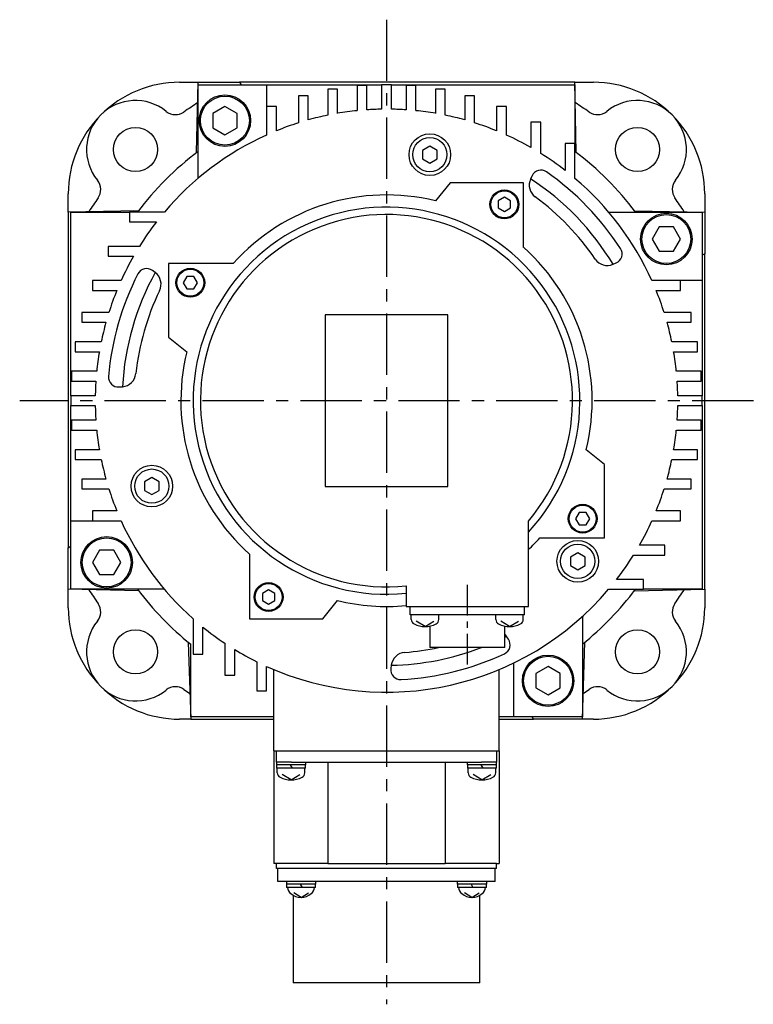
# Model space of a CAD drawing. Extents: x -459 to 632, y -334 to 295.
# Tile 1 of 4: x -459 to -309, y -123 to 78. Entities that reach past the tile are written whole.
import ezdxf

# ---------------------------------------------------------------- set-up
doc = ezdxf.new("R2010")
doc.units = 0
doc.linetypes.add('CENTER', pattern=[2, 1.25, -0.25, 0.25, -0.25])
doc.layers.add('CENTER', color=6, linetype='CENTER')
doc.layers.add('OUTLINE', color=7, linetype='CONTINUOUS')

msp = doc.modelspace()

# ---------------------------------------------------------------- linework, layer by layer
at = {"layer": 'CENTER', "ltscale": 10}
for p, q in [((-383.87, 77.77), (-383.87, -123.2)), ((-308.94, 0), (-458.8, 0))]:
    msp.add_line(p, q, dxfattribs=at)
at = {"layer": 'CENTER', "ltscale": 5}
msp.add_line((-367.37, -37.6), (-367.37, -54.12), dxfattribs=at)
at = {"layer": 'OUTLINE'}
for p, q in [((-426.12, 65), (-422.37, 65)), ((-422.65, 50.66), (-422.37, 65)), ((-422.37, 65), (-413.87, 65)), ((-422.37, 64.5), (-408.37, 64.5)), ((-422.37, 45.37), (-422.37, 64.5)), ((-345.37, 65), (-413.87, 65)), ((-413.87, 65), (-413.59, 64.5)), ((-408.37, 64.5), (-384.87, 64.5)), ((-408.37, 64.5), (-408.37, 60.07)), ((-382.87, 64.5), (-384.87, 64.5)), ((-384.87, 64.5), (-384.87, 59.49)), ((-382.87, 64.5), (-345.37, 64.5)), ((-382.87, 59.49), (-382.87, 64.5)), ((-345.37, 65), (-341.62, 65)), ((-345.1, 50.66), (-345.37, 65)), ((-345.37, 64.5), (-345.37, 52.48)), ((-393.87, 63.56), (-395.87, 63.56)), ((-395.87, 63.56), (-395.87, 58.28)), ((-393.87, 58.65), (-393.87, 63.56)), ((-387.87, 64.31), (-389.87, 64.31)), ((-389.87, 64.31), (-389.87, 59.2)), ((-387.87, 59.37), (-387.87, 64.31)), ((-377.87, 64.31), (-379.87, 64.31)), ((-379.87, 64.31), (-379.87, 59.37)), ((-377.87, 59.2), (-377.87, 64.31)), ((-371.87, 63.56), (-373.87, 63.56)), ((-373.87, 63.56), (-373.87, 58.65)), ((-371.87, 58.28), (-371.87, 63.56)), ((-399.87, 62.22), (-401.87, 62.22)), ((-401.87, 62.22), (-401.87, 56.71)), ((-399.87, 57.31), (-399.87, 62.22)), ((-365.87, 62.22), (-367.87, 62.22)), ((-367.87, 62.22), (-367.87, 57.31)), ((-365.87, 56.71), (-365.87, 62.22)), ((-416.87, 60.04), (-419.37, 58.6)), ((-419.37, 58.6), (-419.37, 55.71)), ((-414.37, 58.6), (-416.87, 60.04)), ((-414.37, 55.71), (-414.37, 58.6)), ((-406.37, 60.07), (-408.37, 60.07)), ((-408.37, 60.07), (-408.37, 54.22)), ((-406.37, 55.08), (-406.37, 60.07)), ((-359.37, 60.07), (-361.37, 60.07)), ((-361.37, 60.07), (-361.37, 55.08)), ((-359.37, 54.22), (-359.37, 60.07)), ((-352.37, 56.83), (-354.37, 56.83)), ((-354.37, 56.83), (-354.37, 51.67)), ((-352.37, 50.48), (-352.37, 56.83)), ((-419.37, 55.71), (-416.87, 54.27)), ((-416.87, 54.27), (-414.37, 55.71)), ((-345.37, 52.48), (-347.37, 52.48)), ((-347.37, 52.48), (-347.37, 46.99)), ((-345.37, 45.37), (-345.37, 52.48)), ((-375.02, 51.96), (-376.52, 51.09)), ((-376.52, 51.09), (-376.52, 49.36)), ((-373.52, 51.09), (-375.02, 51.96)), ((-373.52, 49.36), (-373.52, 51.09)), ((-376.52, 49.36), (-375.02, 48.49)), ((-375.02, 48.49), (-373.52, 49.36)), ((-370.87, 44.5), (-373.87, 40.79)), ((-355.87, 44.5), (-370.87, 44.5)), ((-355.87, 31.3), (-355.87, 44.5)), ((-354.14, 45.9), (-354.44, 45.27)), ((-448.87, 38.5), (-448.87, 42.25)), ((-318.87, 42.25), (-318.87, 38.5)), ((-359.79, 41.52), (-361.04, 40.79)), ((-361.04, 40.79), (-361.04, 39.35)), ((-358.54, 40.79), (-359.79, 41.52)), ((-358.54, 39.35), (-358.54, 40.79)), ((-434.54, 38.78), (-448.87, 38.5)), ((-448.87, 38.5), (-448.87, -30)), ((-448.37, 38.5), (-436.35, 38.5)), ((-448.37, 1), (-448.37, 38.5)), ((-429.24, 38.5), (-436.35, 38.5)), ((-436.35, 38.5), (-436.35, 36.5)), ((-361.04, 39.35), (-359.79, 38.63)), ((-359.79, 38.63), (-358.54, 39.35)), ((-338.51, 38.5), (-319.37, 38.5)), ((-333.21, 38.78), (-318.87, 38.5)), ((-319.37, 38.5), (-319.37, 24.5)), ((-318.87, 38.5), (-318.87, 30)), ((-436.35, 36.5), (-430.86, 36.5)), ((-328.16, 35.5), (-329.6, 33)), ((-325.27, 35.5), (-328.16, 35.5)), ((-323.83, 33), (-325.27, 35.5)), ((-329.6, 33), (-328.16, 30.5)), ((-325.27, 30.5), (-323.83, 33)), ((-434.35, 31.5), (-440.7, 31.5)), ((-440.7, 31.5), (-440.7, 29.5)), ((-328.16, 30.5), (-325.27, 30.5)), ((-440.7, 29.5), (-435.54, 29.5)), ((-318.87, 30), (-319.37, 29.72)), ((-318.87, -38.5), (-318.87, 30)), ((-431.12, 26.15), (-431.67, 26.57)), ((-415.18, 28), (-428.37, 28)), ((-428.37, 28), (-428.37, 13)), ((-337.6, 27.84), (-336.96, 28.11)), ((-438.09, 24.5), (-443.94, 24.5)), ((-443.94, 24.5), (-443.94, 22.5)), ((-424.67, 25.33), (-425.39, 24.08)), ((-423.22, 25.33), (-424.67, 25.33)), ((-422.5, 24.08), (-423.22, 25.33)), ((-323.8, 24.5), (-329.65, 24.5)), ((-319.37, 24.5), (-323.8, 24.5)), ((-323.8, 22.5), (-323.8, 24.5)), ((-319.37, 24.5), (-319.37, 1)), ((-443.94, 22.5), (-438.95, 22.5)), ((-425.39, 24.08), (-424.67, 22.83)), ((-424.67, 22.83), (-423.22, 22.83)), ((-423.22, 22.83), (-422.5, 24.08)), ((-328.79, 22.5), (-323.8, 22.5)), ((-446.09, 18), (-446.09, 16)), ((-440.58, 18), (-446.09, 18)), ((-371.37, 17.5), (-396.37, 17.5)), ((-396.37, 17.5), (-396.37, -17.5)), ((-371.37, -17.5), (-371.37, 17.5)), ((-321.65, 18), (-327.16, 18)), ((-321.65, 16), (-321.65, 18)), ((-446.09, 16), (-441.18, 16)), ((-326.56, 16), (-321.65, 16)), ((-428.37, 13), (-424.66, 10)), ((-442.15, 12), (-447.43, 12)), ((-447.43, 12), (-447.43, 10)), ((-320.32, 12), (-325.59, 12)), ((-320.32, 10), (-320.32, 12)), ((-447.43, 10), (-442.52, 10)), ((-325.22, 10), (-320.32, 10)), ((-448.18, 6), (-448.18, 4)), ((-443.07, 6), (-448.18, 6)), ((-319.57, 6), (-324.67, 6)), ((-319.57, 4), (-319.57, 6)), ((-448.18, 4), (-443.24, 4)), ((-438.49, 2.8), (-437.8, 2.86)), ((-324.51, 4), (-319.57, 4)), ((-443.36, 1), (-448.37, 1)), ((-448.37, 1), (-448.37, -1)), ((-319.37, 1), (-324.38, 1)), ((-319.37, -1), (-319.37, 1)), ((-448.37, -24.5), (-448.37, -1)), ((-448.37, -1), (-443.36, -1)), ((-324.38, -1), (-319.37, -1)), ((-319.37, -1), (-319.37, -38.5)), ((-443.24, -4), (-448.18, -4)), ((-448.18, -4), (-448.18, -6)), ((-319.57, -4), (-324.51, -4)), ((-319.57, -6), (-319.57, -4)), ((-448.18, -6), (-443.07, -6)), ((-324.67, -6), (-319.57, -6)), ((-447.43, -10), (-447.43, -12)), ((-442.52, -10), (-447.43, -10)), ((-339.37, -13), (-343.08, -10)), ((-320.32, -10), (-325.22, -10)), ((-320.32, -12), (-320.32, -10)), ((-447.43, -12), (-442.15, -12)), ((-325.59, -12), (-320.32, -12)), ((-339.37, -28), (-339.37, -13)), ((-446.09, -16), (-446.09, -18)), ((-441.18, -16), (-446.09, -16)), ((-431.8, -15.71), (-433.3, -16.58)), ((-430.3, -16.58), (-431.8, -15.71)), ((-321.65, -16), (-326.56, -16)), ((-321.65, -18), (-321.65, -16)), ((-446.09, -18), (-440.58, -18)), ((-433.3, -16.58), (-433.3, -18.31)), ((-430.3, -18.31), (-430.3, -16.58)), ((-396.37, -17.5), (-371.37, -17.5)), ((-327.16, -18), (-321.65, -18)), ((-433.3, -18.31), (-431.8, -19.18)), ((-431.8, -19.18), (-430.3, -18.31)), ((-438.95, -22.5), (-443.94, -22.5)), ((-443.94, -22.5), (-443.94, -24.5)), ((-344.52, -22.83), (-345.24, -24.08)), ((-345.24, -24.08), (-344.52, -25.33)), ((-343.08, -22.83), (-344.52, -22.83)), ((-342.36, -24.08), (-343.08, -22.83)), ((-343.08, -25.33), (-342.36, -24.08)), ((-323.8, -22.5), (-328.79, -22.5)), ((-323.8, -24.5), (-323.8, -22.5)), ((-448.37, -38.5), (-448.37, -24.5)), ((-448.37, -24.5), (-443.94, -24.5)), ((-443.94, -24.5), (-438.09, -24.5)), ((-354.87, -42), (-354.87, -24.56)), ((-344.52, -25.33), (-343.08, -25.33)), ((-329.65, -24.5), (-323.8, -24.5)), ((-352.57, -28), (-339.37, -28)), ((-448.87, -30), (-448.37, -29.72)), ((-448.87, -38.5), (-448.87, -30)), ((-327.04, -29.5), (-332.2, -29.5)), ((-327.04, -31.5), (-327.04, -29.5)), ((-442.47, -30.5), (-443.92, -33)), ((-439.59, -30.5), (-442.47, -30.5)), ((-438.14, -33), (-439.59, -30.5)), ((-411.87, -31.3), (-411.87, -44.5)), ((-344.8, -31.05), (-346.3, -31.92)), ((-346.3, -31.92), (-346.3, -33.65)), ((-343.3, -31.92), (-344.8, -31.05)), ((-343.3, -33.65), (-343.3, -31.92)), ((-333.39, -31.5), (-327.04, -31.5)), ((-443.92, -33), (-442.47, -35.5)), ((-439.59, -35.5), (-438.14, -33)), ((-346.3, -33.65), (-344.8, -34.51)), ((-344.8, -34.51), (-343.3, -33.65)), ((-442.47, -35.5), (-439.59, -35.5)), ((-379.87, -37.79), (-379.87, -42)), ((-331.39, -36.5), (-336.88, -36.5)), ((-331.39, -38.5), (-331.39, -36.5)), ((-448.87, -42.25), (-448.87, -38.5)), ((-434.54, -38.78), (-448.87, -38.5)), ((-429.24, -38.5), (-448.37, -38.5)), ((-407.95, -38.63), (-409.2, -39.35)), ((-409.2, -39.35), (-409.2, -40.79)), ((-406.7, -39.35), (-407.95, -38.63)), ((-406.7, -40.79), (-406.7, -39.35)), ((-338.51, -38.5), (-331.39, -38.5)), ((-333.21, -38.78), (-318.87, -38.5)), ((-319.37, -38.5), (-331.39, -38.5)), ((-318.87, -38.5), (-318.87, -42.25)), ((-409.2, -40.79), (-407.95, -41.52)), ((-407.95, -41.52), (-406.7, -40.79)), ((-396.87, -44.5), (-393.87, -40.79)), ((-379.87, -42), (-354.87, -42)), ((-379.07, -43.7), (-379.07, -42)), ((-355.67, -43.7), (-355.67, -42)), ((-375.87, -43.7), (-379.07, -43.7)), ((-378.8, -44.67), (-378.8, -43.7)), ((-358.87, -43.7), (-375.87, -43.7)), ((-373.2, -44.67), (-373.2, -43.7)), ((-361.54, -44.67), (-361.54, -43.7)), ((-355.67, -43.7), (-358.87, -43.7)), ((-355.94, -44.67), (-355.94, -43.7)), ((-343.87, -44.05), (-343.87, -64.5)), ((-423.37, -44.5), (-423.37, -51.75)), ((-421.37, -51.75), (-421.37, -46.2)), ((-411.87, -44.5), (-396.87, -44.5)), ((-376, -46.1), (-377.8, -45.02)), ((-376, -46.1), (-374.2, -45.02)), ((-375.02, -46), (-375.02, -50.4)), ((-358.74, -46.1), (-360.54, -45.02)), ((-359.72, -50.4), (-359.72, -46)), ((-358.74, -46.1), (-356.94, -45.02)), ((-359.72, -47.73), (-359.38, -48.13)), ((-358.98, -48.7), (-359.38, -48.13)), ((-424.36, -49.31), (-423.87, -65)), ((-423.87, -64.5), (-423.87, -49.7)), ((-416.87, -49.51), (-416.87, -56)), ((-343.87, -65), (-343.38, -49.31)), ((-423.37, -51.75), (-421.37, -51.75)), ((-414.87, -56), (-414.87, -50.79)), ((-367.37, -50.4), (-375.02, -50.4)), ((-359.72, -50.4), (-367.37, -50.4)), ((-410.37, -53.27), (-410.37, -59.25)), ((-408.37, -59.25), (-408.37, -54.22)), ((-382.9, -53.99), (-382.98, -54.68)), ((-357.87, -64.5), (-357.87, -53.52)), ((-416.87, -56), (-414.87, -56)), ((-406.87, -71.5), (-406.87, -54.87)), ((-360.87, -71.5), (-360.87, -54.87)), ((-350.87, -54.27), (-353.37, -55.71)), ((-353.37, -55.71), (-353.37, -58.6)), ((-348.37, -55.71), (-350.87, -54.27)), ((-348.37, -58.6), (-348.37, -55.71)), ((-410.37, -59.25), (-408.37, -59.25)), ((-353.37, -58.6), (-350.87, -60.04)), ((-350.87, -60.04), (-348.37, -58.6)), ((-423.87, -65), (-426.12, -65)), ((-406.87, -64.5), (-423.87, -64.5)), ((-423.87, -65), (-406.87, -65)), ((-357.87, -64.5), (-360.87, -64.5)), ((-360.87, -65), (-353.87, -65)), ((-343.87, -64.5), (-357.87, -64.5)), ((-353.87, -65), (-354.15, -64.5)), ((-343.87, -65), (-353.87, -65)), ((-341.62, -65), (-343.87, -65)), ((-406.87, -71.5), (-406.87, -94.47)), ((-406.87, -71.5), (-360.87, -71.5)), ((-406.37, -73.8), (-406.37, -71.5)), ((-361.37, -71.5), (-361.37, -73.8)), ((-360.87, -71.5), (-360.87, -94.47)), ((-403.3, -73.8), (-406.37, -73.8)), ((-406.37, -73.8), (-406.37, -74.3)), ((-403.37, -74.3), (-406.37, -74.3)), ((-406.32, -74.3), (-406.32, -75)), ((-403.57, -74.3), (-403.17, -75)), ((-400.37, -74.3), (-403.37, -74.3)), ((-403.3, -73.8), (-364.44, -73.8)), ((-400.42, -75), (-400.42, -74.3)), ((-400.37, -74.3), (-400.37, -73.8)), ((-395.87, -73.8), (-395.87, -94.47)), ((-371.87, -73.8), (-371.87, -94.47)), ((-367.37, -73.8), (-367.37, -74.3)), ((-361.37, -74.3), (-367.37, -74.3)), ((-367.32, -74.3), (-367.32, -75)), ((-364.57, -74.3), (-364.17, -75)), ((-361.37, -73.8), (-364.44, -73.8)), ((-361.42, -75), (-361.42, -74.3)), ((-361.37, -74.3), (-361.37, -73.8)), ((-403.37, -75), (-406.32, -75)), ((-406.17, -75.97), (-406.17, -75)), ((-403.37, -77.4), (-405.17, -76.32)), ((-400.42, -75), (-403.37, -75)), ((-403.37, -77.4), (-401.57, -76.32)), ((-400.57, -75.97), (-400.57, -75)), ((-364.37, -75), (-367.32, -75)), ((-367.17, -75.97), (-367.17, -75)), ((-364.37, -77.4), (-366.17, -76.32)), ((-361.42, -75), (-364.37, -75)), ((-364.37, -77.4), (-362.57, -76.32)), ((-361.57, -75.97), (-361.57, -75)), ((-406.37, -94.47), (-406.87, -94.47)), ((-395.87, -94.47), (-406.37, -94.47)), ((-406.37, -95.47), (-406.37, -94.47)), ((-361.37, -95.47), (-406.37, -95.47)), ((-406.07, -98.17), (-406.07, -95.47)), ((-395.87, -94.47), (-371.87, -94.47)), ((-361.37, -94.47), (-371.87, -94.47)), ((-361.67, -98.17), (-361.67, -95.47)), ((-361.37, -94.47), (-360.87, -94.47)), ((-361.37, -95.47), (-361.37, -94.47)), ((-402.57, -98.17), (-406.07, -98.17)), ((-404.33, -98.17), (-404.33, -98.67)), ((-365.17, -98.17), (-402.57, -98.17)), ((-398.33, -98.67), (-398.33, -98.17)), ((-369.41, -98.17), (-369.41, -98.67)), ((-361.67, -98.17), (-365.17, -98.17)), ((-363.41, -98.67), (-363.41, -98.17)), ((-398.33, -98.67), (-404.33, -98.67)), ((-404.28, -98.67), (-404.28, -99.37)), ((-398.38, -99.37), (-404.28, -99.37)), ((-401.33, -101.37), (-402.83, -100.47)), ((-401.53, -98.67), (-401.13, -99.37)), ((-401.33, -101.37), (-399.83, -100.47)), ((-398.38, -99.37), (-398.38, -98.67)), ((-366.41, -98.67), (-369.41, -98.67)), ((-369.36, -98.67), (-369.36, -99.37)), ((-366.41, -99.37), (-369.36, -99.37)), ((-366.41, -101.37), (-367.91, -100.47)), ((-366.61, -98.67), (-366.21, -99.37)), ((-363.41, -98.67), (-366.41, -98.67)), ((-363.46, -99.37), (-366.41, -99.37)), ((-366.41, -101.37), (-364.91, -100.47)), ((-363.46, -99.37), (-363.46, -98.67)), ((-402.92, -100.96), (-402.92, -118.82)), ((-364.82, -118.82), (-364.82, -100.96)), ((-383.87, -118.82), (-402.92, -118.82)), ((-364.82, -118.82), (-383.87, -118.82))]:
    msp.add_line(p, q, dxfattribs=at)
for centre, radius in [((-416.87, 57.16), 5.25), ((-416.87, 57.16), 5), ((-435.14, 51.27), 4.5), ((-375.02, 50.23), 4.25), ((-332.61, 51.27), 4.5), ((-375.02, 50.23), 3.5), ((-359.79, 40.07), 2.95), ((-359.79, 40.07), 2.75), ((-326.71, 33), 5.25), ((-326.71, 33), 5), ((-423.94, 24.08), 2.95), ((-423.94, 24.08), 2.75), ((-431.8, -17.44), 4.25), ((-431.8, -17.44), 3.5), ((-343.8, -24.08), 2.95), ((-343.8, -24.08), 2.75), ((-441.03, -33), 5.25), ((-441.03, -33), 5), ((-344.8, -32.78), 4.25), ((-344.8, -32.78), 3.5), ((-407.95, -40.07), 2.95), ((-407.95, -40.07), 2.75), ((-435.14, -51.27), 4.5), ((-332.61, -51.27), 4.5), ((-350.87, -57.16), 5.25), ((-350.87, -57.16), 5)]:
    msp.add_circle(centre, radius, dxfattribs=at)
for centre, radius, start, end in [((-426.12, 42.25), 22.75, 90, 135), ((-341.62, 42.25), 22.75, 45, 90), ((-435.14, 51.27), 10, 51.0829, 218.9171), ((-383.87, 0), 72, 122.4013, 125.0751), ((-383.87, 0), 72, 54.9249, 57.5987), ((-332.61, 51.27), 10, 321.0829, 128.9171), ((-426.12, 42.25), 22.75, 135, 180), ((-426.97, 61.38), 3, 231.0829, 305.0751), ((-383.87, 0), 59.5, 95.7876, 99.6755), ((-383.87, 0), 59.5, 90.963, 93.8547), ((-383.87, 0), 59.5, 86.1453, 89.037), ((-383.87, 0), 59.5, 80.3245, 84.2124), ((-340.77, 61.38), 3, 234.9249, 308.9171), ((-341.62, 42.25), 22.75, 0, 45), ((-383.87, 0), 59.5, 107.6091, 112.2192), ((-383.87, 0), 59.5, 101.6353, 105.5993), ((-383.87, 0), 59.5, 74.4007, 78.3647), ((-383.87, 0), 59.5, 67.7808, 72.3909), ((-383.87, 0), 59.5, 114.3157, 139.6798), ((-383.87, 0), 59.5, 60.2776, 65.6843), ((-383.87, 0), 63.8, 127.1173, 142.8827), ((-383.87, 0), 59.5, 52.161, 58.0343), ((-383.87, 0), 63.8, 37.1173, 52.8827), ((-352.33, 45.06), 2, 55.0058, 154.9963), ((-383.87, 0), 57, 32.9942, 55.0058), ((-445.25, 43.1), 3, 324.9249, 38.9171), ((-351.72, 44), 3, 154.9963, 233.8436), ((-383.87, 0), 54, 31.0319, 56.9681), ((-383.87, 0), 59.5, 24.3157, 49.6798), ((-322.49, 43.1), 3, 141.0829, 215.0751), ((-383.87, 0), 72, 144.9249, 147.5987), ((-383.87, 0), 42, 76.2288, 138.1897), ((-383.87, 0), 51.5, 34.1564, 53.8436), ((-383.87, 0), 72, 32.4013, 35.0751), ((-383.87, 0), 39.5, 317.2377, 275.8121), ((-383.87, 0), 59.5, 142.161, 148.0343), ((-383.87, 0), 38, 319.7434, 276.0423), ((-383.87, 0), 42, 346.2288, 48.1897), ((-337.74, 29.95), 2, 293.0037, 32.9942), ((-383.87, 0), 59.5, 150.2776, 155.6843), ((-338.77, 30.6), 3, 214.1564, 293.0037), ((-383.87, 0), 54, 151.0319, 176.9681), ((-432.87, 24.97), 2, 53.0037, 152.9942), ((-432.92, 23.76), 3, 334.1564, 53.0037), ((-383.87, 0), 57, 152.9942, 175.0058), ((-383.87, 0), 59.5, 157.7808, 162.3909), ((-383.87, 0), 51.5, 154.1564, 173.8436), ((-383.87, 0), 59.5, 17.6091, 22.2192), ((-383.87, 0), 59.5, 164.4007, 168.3647), ((-383.87, 0), 59.5, 11.6353, 15.5993), ((-383.87, 0), 59.5, 170.3245, 174.2124), ((-383.87, 0), 42, 166.2288, 228.1897), ((-383.87, 0), 59.5, 5.7876, 9.6755), ((-438.66, 4.79), 2, 175.0058, 274.9963), ((-438.06, 5.84), 3, 274.9963, 353.8436), ((-383.87, 0), 59.5, 176.1453, 179.037), ((-383.87, 0), 59.5, 0.963, 3.8547), ((-383.87, 0), 59.5, 180.963, 183.8547), ((-383.87, 0), 59.5, 356.1453, 359.037), ((-383.87, 0), 59.5, 185.7876, 189.6755), ((-383.87, 0), 59.5, 350.3245, 354.2124), ((-383.87, 0), 59.5, 191.6353, 195.5993), ((-383.87, 0), 59.5, 344.4007, 348.3647), ((-383.87, 0), 59.5, 197.6091, 202.2192), ((-383.87, 0), 59.5, 337.7808, 342.3909), ((-383.87, 0), 59.5, 204.3157, 228.4046), ((-383.87, 0), 59.5, 330.2776, 335.6843), ((-383.87, 0), 42, 313.6678, 318.1897), ((-383.87, 0), 59.5, 322.161, 328.0343), ((-383.87, 0), 72, 212.4013, 215.0751), ((-383.87, 0), 63.8, 217.1173, 231.1739), ((-383.87, 0), 59.5, 245.6843, 319.6798), ((-383.87, 0), 63.8, 308.8261, 322.8827), ((-383.87, 0), 72, 324.9249, 327.5987), ((-445.25, -43.1), 3, 321.0829, 35.0751), ((-383.87, 0), 42, 256.2288, 275.465), ((-322.49, -43.1), 3, 144.9249, 218.9171), ((-426.12, -42.25), 22.75, 180, 225), ((-341.62, -42.25), 22.75, 315, 0), ((-435.14, -51.27), 10, 141.0829, 308.9171), ((-383.87, 0), 59.5, 230.9313, 236.3153), ((-377.8, -44.67), 1, 180, 243.2563), ((-376, -41.1), 5, 243.2563, 296.7437), ((-374.2, -44.67), 1, 296.7437, 0), ((-360.54, -44.67), 1, 180, 243.2563), ((-358.74, -41.1), 5, 243.2563, 296.7437), ((-356.94, -44.67), 1, 296.7437, 0), ((-332.61, -51.27), 10, 231.0829, 38.9171), ((-383.87, 0), 54, 296.5656, 296.9681), ((-360.62, -49.84), 2, 295.0058, 34.9963), ((-383.87, 0), 59.5, 238.6001, 243.5525), ((-383.87, 0), 54, 271.0319, 291.0395), ((-379.92, -54.36), 3, 94.1564, 173.0037), ((-383.87, 0), 57, 272.9942, 295.0058), ((-383.87, 0), 51.5, 274.1564, 281.8633), ((-381, -54.92), 2, 173.0037, 272.9942), ((-426.12, -42.25), 22.75, 225, 270), ((-426.97, -61.38), 3, 54.9249, 128.9171), ((-383.87, 0), 72, 234.9249, 236.095), ((-383.87, 0), 72, 303.905, 305.0751), ((-340.77, -61.38), 3, 51.0829, 125.0751), ((-341.62, -42.25), 22.75, 270, 315), ((-405.17, -75.97), 1, 180, 243.2563), ((-401.57, -75.97), 1, 296.7437, 0), ((-366.17, -75.97), 1, 180, 243.2563), ((-362.57, -75.97), 1, 296.7437, 0), ((-403.37, -72.4), 5, 243.2563, 296.7437), ((-364.37, -72.4), 5, 243.2563, 296.7437), ((-402.29, -99.23), 1.8, 184.5861, 230.4185), ((-400.38, -99.23), 1.8, 309.5815, 355.4139), ((-367.37, -99.23), 1.8, 184.5861, 230.4185), ((-365.46, -99.23), 1.8, 309.5815, 355.4139), ((-401.33, -98.07), 3.3, 230.4185, 309.5815), ((-366.41, -98.07), 3.3, 230.4185, 309.5815)]:
    msp.add_arc(centre, radius, start, end, dxfattribs=at)

doc.saveas('drawing.dxf')
